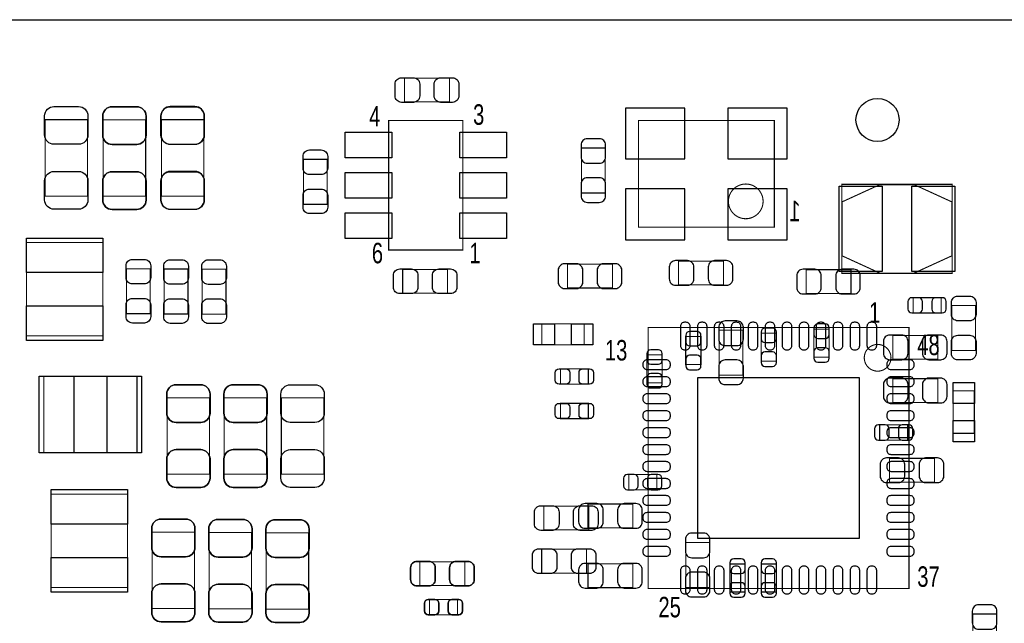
# Model space of a CAD drawing. Extents: x 0 to 2662, y -3 to 2035.
# Tile 7 of 8: x 912 to 1826, y 1475 to 2035. Entities that reach past the tile are written whole.
import ezdxf
from ezdxf.enums import TextEntityAlignment as Align

# ---------------------------------------------------------------- set-up
doc = ezdxf.new("R2010")
doc.units = 0
for name, color, linetype in [('BG_OUTLINE', 3, 'CONTINUOUS'), ('PG_ASSEMBLY_BOTTOM', 43, 'CONTINUOUS'), ('PG_ASSEMBLY_TOP', 253, 'CONTINUOUS'), ('PIN_BOTTOM', 211, 'CONTINUOUS'), ('PIN_TOP', 173, 'CONTINUOUS')]:
    doc.layers.add(name, color=color, linetype=linetype)

msp = doc.modelspace()

# ---------------------------------------------------------------- linework, layer by layer
at = {"layer": 'BG_OUTLINE'}
msp.add_lwpolyline([(2661.4, 866.1, 0.414214), (2582.7, 787.4, 0.414214), (2661.4, 708.7), (2661.4, 0), (659.4, 0), (659.4, 137.8, 0.414214), (639.8, 157.5, 0.414214), (620.1, 137.8), (620.1, 0), (0, 0), (0, 708.7, 0.414214), (78.7, 787.4, 0.414214), (0, 866.1), (0, 2035), (2661.4, 2035)], format="xyb", close=True, dxfattribs=at)
at = {"layer": 'PG_ASSEMBLY_BOTTOM', "const_width": 1}
for points in [[(989.11, 1871.17), (1028.49, 1871.17), (1028.49, 1942.03), (989.11, 1942.03), (989.11, 1871.17)], [(1043.11, 1871.37), (1082.49, 1871.37), (1082.49, 1942.23), (1043.11, 1942.23), (1043.11, 1871.37)], [(1612.16, 1941.45), (1486.16, 1941.45), (1486.16, 1842.45), (1612.16, 1842.45), (1612.16, 1941.45)], [(1455.18, 1915.93), (1433.14, 1915.93), (1433.14, 1874.19), (1455.18, 1874.19), (1455.18, 1915.93)], [(1565.03, 1789.04), (1565.03, 1811.08), (1523.29, 1811.08), (1523.29, 1789.04), (1565.03, 1789.04)], [(1420.18, 1808.08), (1420.18, 1786.04), (1461.92, 1786.04), (1461.92, 1808.08), (1420.18, 1808.08)], [(1683.38, 1781.04), (1683.38, 1803.08), (1641.64, 1803.08), (1641.64, 1781.04), (1683.38, 1781.04)], [(1766.99, 1762.91), (1766.99, 1777.09), (1741.01, 1777.09), (1741.01, 1762.91), (1766.99, 1762.91)], [(1583.02, 1746.87), (1560.98, 1746.87), (1560.98, 1705.13), (1583.02, 1705.13), (1583.02, 1746.87)], [(1663.09, 1747.99), (1648.91, 1747.99), (1648.91, 1722.01), (1663.09, 1722.01), (1663.09, 1747.99)], [(1544.09, 1740.99), (1529.91, 1740.99), (1529.91, 1715.01), (1544.09, 1715.01), (1544.09, 1740.99)], [(1614.14, 1744.05), (1599.96, 1744.05), (1599.96, 1718.07), (1614.14, 1718.07), (1614.14, 1744.05)], [(1763.92, 1719.93), (1763.92, 1741.97), (1722.18, 1741.97), (1722.18, 1719.93), (1763.92, 1719.93)], [(1508.09, 1723.99), (1493.91, 1723.99), (1493.91, 1698.01), (1508.09, 1698.01), (1508.09, 1723.99)], [(1763.92, 1679.93), (1763.92, 1701.97), (1722.18, 1701.97), (1722.18, 1679.93), (1763.92, 1679.93)], [(1087.89, 1684.13), (1048.51, 1684.13), (1048.51, 1613.27), (1087.89, 1613.27), (1087.89, 1684.13)], [(1140.89, 1684.13), (1101.51, 1684.13), (1101.51, 1613.27), (1140.89, 1613.27), (1140.89, 1684.13)], [(1735.99, 1644.91), (1735.99, 1659.09), (1710.01, 1659.09), (1710.01, 1644.91), (1735.99, 1644.91)], [(1760.87, 1605.98), (1760.87, 1628.02), (1719.13, 1628.02), (1719.13, 1605.98), (1760.87, 1605.98)], [(1477.01, 1613.09), (1477.01, 1598.91), (1502.99, 1598.91), (1502.99, 1613.09), (1477.01, 1613.09)], [(1480.92, 1563.6), (1480.92, 1585.64), (1439.18, 1585.64), (1439.18, 1563.6), (1480.92, 1563.6)], [(1034.51, 1488.63), (1073.89, 1488.63), (1073.89, 1559.49), (1034.51, 1559.49), (1034.51, 1488.63)], [(1087.51, 1488.33), (1126.89, 1488.33), (1126.89, 1559.19), (1087.51, 1559.19), (1087.51, 1488.33)], [(1140.51, 1488.03), (1179.89, 1488.03), (1179.89, 1558.89), (1140.51, 1558.89), (1140.51, 1488.03)], [(1552.05, 1549.94), (1530.01, 1549.94), (1530.01, 1508.2), (1552.05, 1508.2), (1552.05, 1549.94)], [(1283.13, 1532.02), (1283.13, 1509.98), (1324.87, 1509.98), (1324.87, 1532.02), (1283.13, 1532.02)], [(1480.92, 1508.04), (1480.92, 1530.08), (1439.18, 1530.08), (1439.18, 1508.04), (1480.92, 1508.04)], [(1570.91, 1504.01), (1585.09, 1504.01), (1585.09, 1529.99), (1570.91, 1529.99), (1570.91, 1504.01)], [(1599.91, 1504.01), (1614.09, 1504.01), (1614.09, 1529.99), (1599.91, 1529.99), (1599.91, 1504.01)], [(1292.01, 1497.09), (1292.01, 1482.91), (1317.99, 1482.91), (1317.99, 1497.09), (1292.01, 1497.09)], [(1818.42, 1483.57), (1796.38, 1483.57), (1796.38, 1441.83), (1818.42, 1441.83), (1818.42, 1483.57)]]:
    msp.add_lwpolyline(points, dxfattribs=at)
msp.add_lwpolyline([(1601.76, 1866.45, 1), (1569.56, 1866.45, 1), (1601.76, 1866.45)], format="xyb", dxfattribs=at)
at = {"layer": 'PG_ASSEMBLY_TOP', "const_width": 1}
for points in [[(1310.58, 1980.77), (1310.58, 1958.73), (1268.84, 1958.73), (1268.84, 1980.77), (1310.58, 1980.77)], [(974.49, 1871.37), (935.11, 1871.37), (935.11, 1942.23), (974.49, 1942.23), (974.49, 1871.37)], [(1028.49, 1871.17), (989.11, 1871.17), (989.11, 1942.03), (1028.49, 1942.03), (1028.49, 1871.17)], [(1082.49, 1871.17), (1043.11, 1871.17), (1043.11, 1942.03), (1082.49, 1942.03), (1082.49, 1871.17)], [(1323.06, 1821.31), (1323.06, 1941.39), (1254.16, 1941.39), (1254.16, 1821.31), (1323.06, 1821.31)], [(1175.08, 1905.47), (1197.12, 1905.47), (1197.12, 1863.73), (1175.08, 1863.73), (1175.08, 1905.47)], [(1777.2, 1882.26), (1674.9, 1882.26), (1674.9, 1799.65), (1777.2, 1799.65), (1777.2, 1882.26)], [(1742.05, 1799.95), (1777.05, 1815.95), (1777.05, 1865.95), (1742.05, 1881.95), (1710.05, 1881.95), (1675.05, 1865.95), (1675.05, 1815.95), (1710.05, 1799.95), (1742.05, 1799.95)], [(917.87, 1828.21), (917.87, 1741.59), (988.73, 1741.59), (988.73, 1828.21), (917.87, 1828.21)], [(1010.78, 1803.97), (1032.82, 1803.97), (1032.82, 1762.23), (1010.78, 1762.23), (1010.78, 1803.97)], [(1045.78, 1803.67), (1067.82, 1803.67), (1067.82, 1761.93), (1045.78, 1761.93), (1045.78, 1803.67)], [(1081.08, 1803.57), (1103.12, 1803.57), (1103.12, 1761.83), (1081.08, 1761.83), (1081.08, 1803.57)], [(1267.13, 1781.28), (1267.13, 1803.32), (1308.87, 1803.32), (1308.87, 1781.28), (1267.13, 1781.28)], [(1777.03, 1769.82), (1799.07, 1769.82), (1799.07, 1728.08), (1777.03, 1728.08), (1777.03, 1769.82)], [(1396.36, 1752.9), (1435.74, 1752.9), (1435.74, 1733.22), (1396.36, 1733.22), (1396.36, 1752.9)], [(1495, 1749.41), (1495, 1507.21), (1737.2, 1507.21), (1737.2, 1749.41), (1495, 1749.41)], [(1439.53, 1711.04), (1439.53, 1696.86), (1413.55, 1696.86), (1413.55, 1711.04), (1439.53, 1711.04)], [(1020.51, 1704.13), (933.89, 1704.13), (933.89, 1633.27), (1020.51, 1633.27), (1020.51, 1704.13)], [(1048.51, 1684.13), (1087.89, 1684.13), (1087.89, 1613.27), (1048.51, 1613.27), (1048.51, 1684.13)], [(1101.51, 1684.13), (1140.89, 1684.13), (1140.89, 1613.27), (1101.51, 1613.27), (1101.51, 1684.13)], [(1154.51, 1684.13), (1193.89, 1684.13), (1193.89, 1613.27), (1154.51, 1613.27), (1154.51, 1684.13)], [(1778.21, 1651.26), (1778.21, 1690.64), (1797.89, 1690.64), (1797.89, 1651.26), (1778.21, 1651.26)], [(1439.53, 1679.04), (1439.53, 1664.86), (1413.55, 1664.86), (1413.55, 1679.04), (1439.53, 1679.04)], [(1011.63, 1508.19), (1011.63, 1594.81), (940.77, 1594.81), (940.77, 1508.19), (1011.63, 1508.19)], [(1398.18, 1561.6), (1398.18, 1583.64), (1439.92, 1583.64), (1439.92, 1561.6), (1398.18, 1561.6)], [(1073.89, 1488.63), (1034.51, 1488.63), (1034.51, 1559.49), (1073.89, 1559.49), (1073.89, 1488.63)], [(1126.89, 1488.33), (1087.51, 1488.33), (1087.51, 1559.19), (1126.89, 1559.19), (1126.89, 1488.33)], [(1179.89, 1488.03), (1140.51, 1488.03), (1140.51, 1558.89), (1179.89, 1558.89), (1179.89, 1488.03)], [(1396.18, 1521.6), (1396.18, 1543.64), (1437.92, 1543.64), (1437.92, 1521.6), (1396.18, 1521.6)], [(1283.13, 1509.98), (1283.13, 1532.02), (1324.87, 1532.02), (1324.87, 1509.98), (1283.13, 1509.98)], [(1292.01, 1482.91), (1292.01, 1497.09), (1317.99, 1497.09), (1317.99, 1482.91), (1292.01, 1482.91)]]:
    msp.add_lwpolyline(points, dxfattribs=at)
msp.add_lwpolyline([(1720.5, 1721.31, 1), (1695.7, 1721.31, 1), (1720.5, 1721.31)], format="xyb", dxfattribs=at)
at = {"layer": 'PIN_BOTTOM'}
for points in [[(988.72, 1945.58), (988.72, 1927.86, 0.414414), (997.38, 1919.2), (1020.22, 1919.2, 0.414414), (1028.88, 1927.86), (1028.88, 1945.58, 0.414414), (1020.22, 1954.24), (997.38, 1954.24, 0.414414)], [(1042.72, 1945.78), (1042.72, 1928.06, 0.414414), (1051.38, 1919.4), (1074.22, 1919.4, 0.414414), (1082.88, 1928.06), (1082.88, 1945.78, 0.414414), (1074.22, 1954.44), (1051.38, 1954.44, 0.414414)], [(1432.74, 1918.68), (1432.74, 1907.66, 0.414846), (1438.65, 1901.75), (1449.67, 1901.75, 0.414846), (1455.58, 1907.66), (1455.58, 1918.68, 0.414846), (1449.67, 1924.59), (1438.65, 1924.59, 0.414846)], [(1028.88, 1867.62), (1028.88, 1885.34, 0.414414), (1020.22, 1894), (997.38, 1894, 0.414414), (988.72, 1885.34), (988.72, 1867.62, 0.414414), (997.38, 1858.96), (1020.22, 1858.96, 0.414414)], [(1082.88, 1867.82), (1082.88, 1885.54, 0.414414), (1074.22, 1894.2), (1051.38, 1894.2, 0.414414), (1042.72, 1885.54), (1042.72, 1867.82, 0.414414), (1051.38, 1859.16), (1074.22, 1859.16, 0.414414)], [(1455.58, 1871.44), (1455.58, 1882.46, 0.414846), (1449.67, 1888.37), (1438.65, 1888.37, 0.414846), (1432.74, 1882.46), (1432.74, 1871.44, 0.414846), (1438.65, 1865.53), (1449.67, 1865.53, 0.414846)], [(1520.54, 1788.64), (1531.56, 1788.64, 0.414846), (1537.47, 1794.55), (1537.47, 1805.57, 0.414846), (1531.56, 1811.48), (1520.54, 1811.48, 0.414846), (1514.63, 1805.57), (1514.63, 1794.55, 0.414846)], [(1567.78, 1811.48), (1556.76, 1811.48, 0.414846), (1550.85, 1805.57), (1550.85, 1794.55, 0.414846), (1556.76, 1788.64), (1567.78, 1788.64, 0.414846), (1573.69, 1794.55), (1573.69, 1805.57, 0.414846)], [(1417.43, 1785.64), (1428.45, 1785.64, 0.414846), (1434.36, 1791.55), (1434.36, 1802.57, 0.414846), (1428.45, 1808.48), (1417.43, 1808.48, 0.414846), (1411.52, 1802.57), (1411.52, 1791.55, 0.414846)], [(1464.67, 1808.48), (1453.65, 1808.48, 0.414846), (1447.74, 1802.57), (1447.74, 1791.55, 0.414846), (1453.65, 1785.64), (1464.67, 1785.64, 0.414846), (1470.58, 1791.55), (1470.58, 1802.57, 0.414846)], [(1638.89, 1780.64), (1649.91, 1780.64, 0.414846), (1655.82, 1786.55), (1655.82, 1797.57, 0.414846), (1649.91, 1803.48), (1638.89, 1803.48, 0.414846), (1632.98, 1797.57), (1632.98, 1786.55, 0.414846)], [(1686.13, 1803.48), (1675.11, 1803.48, 0.414846), (1669.2, 1797.57), (1669.2, 1786.55, 0.414846), (1675.11, 1780.64), (1686.13, 1780.64, 0.414846), (1692.04, 1786.55), (1692.04, 1797.57, 0.414846)], [(1739.83, 1762.91), (1746.13, 1762.91, 0.413587), (1749.67, 1766.46), (1749.67, 1773.54, 0.413587), (1746.13, 1777.09), (1739.83, 1777.09, 0.413587), (1736.29, 1773.54), (1736.29, 1766.46, 0.413587)], [(1768.17, 1777.09), (1761.87, 1777.09, 0.413587), (1758.33, 1773.54), (1758.33, 1766.46, 0.413587), (1761.87, 1762.91), (1768.17, 1762.91, 0.413587), (1771.71, 1766.46), (1771.71, 1773.54, 0.413587)], [(1560.58, 1749.62), (1560.58, 1738.6, 0.414846), (1566.49, 1732.69), (1577.51, 1732.69, 0.414846), (1583.42, 1738.6), (1583.42, 1749.62, 0.414846), (1577.51, 1755.53), (1566.49, 1755.53, 0.414846)], [(1599.96, 1745.23), (1599.96, 1738.93, 0.413587), (1603.51, 1735.39), (1610.59, 1735.39, 0.413587), (1614.14, 1738.93), (1614.14, 1745.23, 0.413587), (1610.59, 1748.77), (1603.51, 1748.77, 0.413587)], [(1648.91, 1749.17), (1648.91, 1742.87, 0.413587), (1652.46, 1739.33), (1659.54, 1739.33, 0.413587), (1663.09, 1742.87), (1663.09, 1749.17, 0.413587), (1659.54, 1752.71), (1652.46, 1752.71, 0.413587)], [(1529.91, 1742.17), (1529.91, 1735.87, 0.413587), (1533.46, 1732.33), (1540.54, 1732.33, 0.413587), (1544.09, 1735.87), (1544.09, 1742.17, 0.413587), (1540.54, 1745.71), (1533.46, 1745.71, 0.413587)], [(1719.43, 1719.53), (1730.45, 1719.53, 0.414846), (1736.36, 1725.44), (1736.36, 1736.46, 0.414846), (1730.45, 1742.37), (1719.43, 1742.37, 0.414846), (1713.52, 1736.46), (1713.52, 1725.44, 0.414846)], [(1766.67, 1742.37), (1755.65, 1742.37, 0.414846), (1749.74, 1736.46), (1749.74, 1725.44, 0.414846), (1755.65, 1719.53), (1766.67, 1719.53, 0.414846), (1772.58, 1725.44), (1772.58, 1736.46, 0.414846)], [(1493.91, 1725.17), (1493.91, 1718.87, 0.413587), (1497.46, 1715.33), (1504.54, 1715.33, 0.413587), (1508.09, 1718.87), (1508.09, 1725.17, 0.413587), (1504.54, 1728.71), (1497.46, 1728.71, 0.413587)], [(1663.09, 1720.83), (1663.09, 1727.13, 0.413587), (1659.54, 1730.67), (1652.46, 1730.67, 0.413587), (1648.91, 1727.13), (1648.91, 1720.83, 0.413587), (1652.46, 1717.29), (1659.54, 1717.29, 0.413587)], [(1544.09, 1713.83), (1544.09, 1720.13, 0.413587), (1540.54, 1723.67), (1533.46, 1723.67, 0.413587), (1529.91, 1720.13), (1529.91, 1713.83, 0.413587), (1533.46, 1710.29), (1540.54, 1710.29, 0.413587)], [(1583.42, 1702.38), (1583.42, 1713.4, 0.414846), (1577.51, 1719.31), (1566.49, 1719.31, 0.414846), (1560.58, 1713.4), (1560.58, 1702.38, 0.414846), (1566.49, 1696.47), (1577.51, 1696.47, 0.414846)], [(1614.14, 1716.89), (1614.14, 1723.19, 0.413587), (1610.59, 1726.73), (1603.51, 1726.73, 0.413587), (1599.96, 1723.19), (1599.96, 1716.89, 0.413587), (1603.51, 1713.35), (1610.59, 1713.35, 0.413587)], [(1508.09, 1696.83), (1508.09, 1703.13, 0.413587), (1504.54, 1706.67), (1497.46, 1706.67, 0.413587), (1493.91, 1703.13), (1493.91, 1696.83, 0.413587), (1497.46, 1693.29), (1504.54, 1693.29, 0.413587)], [(1719.43, 1679.53), (1730.45, 1679.53, 0.414846), (1736.36, 1685.44), (1736.36, 1696.46, 0.414846), (1730.45, 1702.37), (1719.43, 1702.37, 0.414846), (1713.52, 1696.46), (1713.52, 1685.44, 0.414846)], [(1766.67, 1702.37), (1755.65, 1702.37, 0.414846), (1749.74, 1696.46), (1749.74, 1685.44, 0.414846), (1755.65, 1679.53), (1766.67, 1679.53, 0.414846), (1772.58, 1685.44), (1772.58, 1696.46, 0.414846)], [(1048.12, 1687.68), (1048.12, 1669.96, 0.414414), (1056.78, 1661.3), (1079.62, 1661.3, 0.414414), (1088.28, 1669.96), (1088.28, 1687.68, 0.414414), (1079.62, 1696.34), (1056.78, 1696.34, 0.414414)], [(1101.12, 1687.68), (1101.12, 1669.96, 0.414414), (1109.78, 1661.3), (1132.62, 1661.3, 0.414414), (1141.28, 1669.96), (1141.28, 1687.68, 0.414414), (1132.62, 1696.34), (1109.78, 1696.34, 0.414414)], [(1708.83, 1644.91), (1715.13, 1644.91, 0.413587), (1718.67, 1648.46), (1718.67, 1655.54, 0.413587), (1715.13, 1659.09), (1708.83, 1659.09, 0.413587), (1705.29, 1655.54), (1705.29, 1648.46, 0.413587)], [(1737.17, 1659.09), (1730.87, 1659.09, 0.413587), (1727.33, 1655.54), (1727.33, 1648.46, 0.413587), (1730.87, 1644.91), (1737.17, 1644.91, 0.413587), (1740.71, 1648.46), (1740.71, 1655.54, 0.413587)], [(1088.28, 1609.72), (1088.28, 1627.44, 0.414414), (1079.62, 1636.1), (1056.78, 1636.1, 0.414414), (1048.12, 1627.44), (1048.12, 1609.72, 0.414414), (1056.78, 1601.06), (1079.62, 1601.06, 0.414414)], [(1141.28, 1609.72), (1141.28, 1627.44, 0.414414), (1132.62, 1636.1), (1109.78, 1636.1, 0.414414), (1101.12, 1627.44), (1101.12, 1609.72, 0.414414), (1109.78, 1601.06), (1132.62, 1601.06, 0.414414)], [(1716.38, 1605.58), (1727.4, 1605.58, 0.414846), (1733.31, 1611.49), (1733.31, 1622.51, 0.414846), (1727.4, 1628.42), (1716.38, 1628.42, 0.414846), (1710.47, 1622.51), (1710.47, 1611.49, 0.414846)], [(1763.62, 1628.42), (1752.6, 1628.42, 0.414846), (1746.69, 1622.51), (1746.69, 1611.49, 0.414846), (1752.6, 1605.58), (1763.62, 1605.58, 0.414846), (1769.53, 1611.49), (1769.53, 1622.51, 0.414846)], [(1475.83, 1598.91), (1482.13, 1598.91, 0.413587), (1485.67, 1602.46), (1485.67, 1609.54, 0.413587), (1482.13, 1613.09), (1475.83, 1613.09, 0.413587), (1472.29, 1609.54), (1472.29, 1602.46, 0.413587)], [(1504.17, 1613.09), (1497.87, 1613.09, 0.413587), (1494.33, 1609.54), (1494.33, 1602.46, 0.413587), (1497.87, 1598.91), (1504.17, 1598.91, 0.413587), (1507.71, 1602.46), (1507.71, 1609.54, 0.413587)], [(1436.43, 1563.2), (1447.45, 1563.2, 0.414846), (1453.36, 1569.11), (1453.36, 1580.13, 0.414846), (1447.45, 1586.04), (1436.43, 1586.04, 0.414846), (1430.52, 1580.13), (1430.52, 1569.11, 0.414846)], [(1483.67, 1586.04), (1472.65, 1586.04, 0.414846), (1466.74, 1580.13), (1466.74, 1569.11, 0.414846), (1472.65, 1563.2), (1483.67, 1563.2, 0.414846), (1489.58, 1569.11), (1489.58, 1580.13, 0.414846)], [(1034.12, 1563.04), (1034.12, 1545.32, 0.414414), (1042.78, 1536.66), (1065.62, 1536.66, 0.414414), (1074.28, 1545.32), (1074.28, 1563.04, 0.414414), (1065.62, 1571.7), (1042.78, 1571.7, 0.414414)], [(1087.12, 1562.74), (1087.12, 1545.02, 0.414414), (1095.78, 1536.36), (1118.62, 1536.36, 0.414414), (1127.28, 1545.02), (1127.28, 1562.74, 0.414414), (1118.62, 1571.4), (1095.78, 1571.4, 0.414414)], [(1140.12, 1562.44), (1140.12, 1544.72, 0.414414), (1148.78, 1536.06), (1171.62, 1536.06, 0.414414), (1180.28, 1544.72), (1180.28, 1562.44, 0.414414), (1171.62, 1571.1), (1148.78, 1571.1, 0.414414)], [(1529.61, 1552.69), (1529.61, 1541.67, 0.414846), (1535.52, 1535.76), (1546.54, 1535.76, 0.414846), (1552.45, 1541.67), (1552.45, 1552.69, 0.414846), (1546.54, 1558.6), (1535.52, 1558.6, 0.414846)], [(1280.38, 1509.58), (1291.4, 1509.58, 0.414846), (1297.31, 1515.49), (1297.31, 1526.51, 0.414846), (1291.4, 1532.42), (1280.38, 1532.42, 0.414846), (1274.47, 1526.51), (1274.47, 1515.49, 0.414846)], [(1327.62, 1532.42), (1316.6, 1532.42, 0.414846), (1310.69, 1526.51), (1310.69, 1515.49, 0.414846), (1316.6, 1509.58), (1327.62, 1509.58, 0.414846), (1333.53, 1515.49), (1333.53, 1526.51, 0.414846)], [(1436.43, 1507.64), (1447.45, 1507.64, 0.414846), (1453.36, 1513.55), (1453.36, 1524.57, 0.414846), (1447.45, 1530.48), (1436.43, 1530.48, 0.414846), (1430.52, 1524.57), (1430.52, 1513.55, 0.414846)], [(1483.67, 1530.48), (1472.65, 1530.48, 0.414846), (1466.74, 1524.57), (1466.74, 1513.55, 0.414846), (1472.65, 1507.64), (1483.67, 1507.64, 0.414846), (1489.58, 1513.55), (1489.58, 1524.57, 0.414846)], [(1570.91, 1531.17), (1570.91, 1524.87, 0.413587), (1574.46, 1521.33), (1581.54, 1521.33, 0.413587), (1585.09, 1524.87), (1585.09, 1531.17, 0.413587), (1581.54, 1534.71), (1574.46, 1534.71, 0.413587)], [(1599.91, 1531.17), (1599.91, 1524.87, 0.413587), (1603.46, 1521.33), (1610.54, 1521.33, 0.413587), (1614.09, 1524.87), (1614.09, 1531.17, 0.413587), (1610.54, 1534.71), (1603.46, 1534.71, 0.413587)], [(1552.45, 1505.45), (1552.45, 1516.47, 0.414846), (1546.54, 1522.38), (1535.52, 1522.38, 0.414846), (1529.61, 1516.47), (1529.61, 1505.45, 0.414846), (1535.52, 1499.54), (1546.54, 1499.54, 0.414846)], [(1074.28, 1485.08), (1074.28, 1502.8, 0.414414), (1065.62, 1511.46), (1042.78, 1511.46, 0.414414), (1034.12, 1502.8), (1034.12, 1485.08, 0.414414), (1042.78, 1476.42), (1065.62, 1476.42, 0.414414)], [(1127.28, 1484.78), (1127.28, 1502.5, 0.414414), (1118.62, 1511.16), (1095.78, 1511.16, 0.414414), (1087.12, 1502.5), (1087.12, 1484.78, 0.414414), (1095.78, 1476.12), (1118.62, 1476.12, 0.414414)], [(1180.28, 1484.48), (1180.28, 1502.2, 0.414414), (1171.62, 1510.86), (1148.78, 1510.86, 0.414414), (1140.12, 1502.2), (1140.12, 1484.48, 0.414414), (1148.78, 1475.82), (1171.62, 1475.82, 0.414414)], [(1585.09, 1502.83), (1585.09, 1509.13, 0.413587), (1581.54, 1512.67), (1574.46, 1512.67, 0.413587), (1570.91, 1509.13), (1570.91, 1502.83, 0.413587), (1574.46, 1499.29), (1581.54, 1499.29, 0.413587)], [(1614.09, 1502.83), (1614.09, 1509.13, 0.413587), (1610.54, 1512.67), (1603.46, 1512.67, 0.413587), (1599.91, 1509.13), (1599.91, 1502.83, 0.413587), (1603.46, 1499.29), (1610.54, 1499.29, 0.413587)], [(1290.83, 1482.91), (1297.13, 1482.91, 0.413587), (1300.67, 1486.46), (1300.67, 1493.54, 0.413587), (1297.13, 1497.09), (1290.83, 1497.09, 0.413587), (1287.29, 1493.54), (1287.29, 1486.46, 0.413587)], [(1319.17, 1497.09), (1312.87, 1497.09, 0.413587), (1309.33, 1493.54), (1309.33, 1486.46, 0.413587), (1312.87, 1482.91), (1319.17, 1482.91, 0.413587), (1322.71, 1486.46), (1322.71, 1493.54, 0.413587)], [(1795.98, 1486.32), (1795.98, 1475.3, 0.414846), (1801.89, 1469.39), (1812.91, 1469.39, 0.414846), (1818.82, 1475.3), (1818.82, 1486.32, 0.414846), (1812.91, 1492.23), (1801.89, 1492.23, 0.414846)]]:
    msp.add_lwpolyline(points, format="xyb", close=True, dxfattribs=at)
for points in [[(1529.16, 1905.85), (1529.16, 1953.05), (1474.16, 1953.05), (1474.16, 1905.85)], [(1624.16, 1905.85), (1624.16, 1953.05), (1569.16, 1953.05), (1569.16, 1905.85)], [(1529.16, 1830.85), (1529.16, 1878.05), (1474.16, 1878.05), (1474.16, 1830.85)], [(1624.16, 1830.85), (1624.16, 1878.05), (1569.16, 1878.05), (1569.16, 1830.85)]]:
    msp.add_lwpolyline(points, close=True, dxfattribs=at)
msp.add_circle((1708, 1942), 20, dxfattribs=at)
at = {"layer": 'PIN_TOP'}
for points in [[(1266.09, 1981.17), (1277.11, 1981.17, -0.414846), (1283.02, 1975.26), (1283.02, 1964.24, -0.414846), (1277.11, 1958.33), (1266.09, 1958.33, -0.414846), (1260.18, 1964.24), (1260.18, 1975.26, -0.414846)], [(1313.33, 1958.33), (1302.31, 1958.33, -0.414846), (1296.4, 1964.24), (1296.4, 1975.26, -0.414846), (1302.31, 1981.17), (1313.33, 1981.17, -0.414846), (1319.24, 1975.26), (1319.24, 1964.24, -0.414846)], [(974.88, 1945.78), (974.88, 1928.06, -0.414414), (966.22, 1919.4), (943.38, 1919.4, -0.414414), (934.72, 1928.06), (934.72, 1945.78, -0.414414), (943.38, 1954.44), (966.22, 1954.44, -0.414414)], [(1028.88, 1945.58), (1028.88, 1927.86, -0.414414), (1020.22, 1919.2), (997.38, 1919.2, -0.414414), (988.72, 1927.86), (988.72, 1945.58, -0.414414), (997.38, 1954.24), (1020.22, 1954.24, -0.414414)], [(1082.88, 1945.58), (1082.88, 1927.86, -0.414414), (1074.22, 1919.2), (1051.38, 1919.2, -0.414414), (1042.72, 1927.86), (1042.72, 1945.58, -0.414414), (1051.38, 1954.24), (1074.22, 1954.24, -0.414414)], [(1197.52, 1908.22), (1197.52, 1897.2, -0.414846), (1191.61, 1891.29), (1180.59, 1891.29, -0.414846), (1174.68, 1897.2), (1174.68, 1908.22, -0.414846), (1180.59, 1914.13), (1191.61, 1914.13, -0.414846)], [(934.72, 1867.82), (934.72, 1885.54, -0.414414), (943.38, 1894.2), (966.22, 1894.2, -0.414414), (974.88, 1885.54), (974.88, 1867.82, -0.414414), (966.22, 1859.16), (943.38, 1859.16, -0.414414)], [(988.72, 1867.62), (988.72, 1885.34, -0.414414), (997.38, 1894), (1020.22, 1894, -0.414414), (1028.88, 1885.34), (1028.88, 1867.62, -0.414414), (1020.22, 1858.96), (997.38, 1858.96, -0.414414)], [(1042.72, 1867.62), (1042.72, 1885.34, -0.414414), (1051.38, 1894), (1074.22, 1894, -0.414414), (1082.88, 1885.34), (1082.88, 1867.62, -0.414414), (1074.22, 1858.96), (1051.38, 1858.96, -0.414414)], [(1174.68, 1860.98), (1174.68, 1872, -0.414846), (1180.59, 1877.91), (1191.61, 1877.91, -0.414846), (1197.52, 1872), (1197.52, 1860.98, -0.414846), (1191.61, 1855.07), (1180.59, 1855.07, -0.414846)], [(1033.22, 1806.72), (1033.22, 1795.7, -0.414846), (1027.31, 1789.79), (1016.29, 1789.79, -0.414846), (1010.38, 1795.7), (1010.38, 1806.72, -0.414846), (1016.29, 1812.63), (1027.31, 1812.63, -0.414846)], [(1068.22, 1806.42), (1068.22, 1795.4, -0.414846), (1062.31, 1789.49), (1051.29, 1789.49, -0.414846), (1045.38, 1795.4), (1045.38, 1806.42, -0.414846), (1051.29, 1812.33), (1062.31, 1812.33, -0.414846)], [(1103.52, 1806.32), (1103.52, 1795.3, -0.414846), (1097.61, 1789.39), (1086.59, 1789.39, -0.414846), (1080.68, 1795.3), (1080.68, 1806.32, -0.414846), (1086.59, 1812.23), (1097.61, 1812.23, -0.414846)], [(1264.38, 1803.72), (1275.4, 1803.72, -0.414846), (1281.31, 1797.81), (1281.31, 1786.79, -0.414846), (1275.4, 1780.88), (1264.38, 1780.88, -0.414846), (1258.47, 1786.79), (1258.47, 1797.81, -0.414846)], [(1311.62, 1780.88), (1300.6, 1780.88, -0.414846), (1294.69, 1786.79), (1294.69, 1797.81, -0.414846), (1300.6, 1803.72), (1311.62, 1803.72, -0.414846), (1317.53, 1797.81), (1317.53, 1786.79, -0.414846)], [(1010.38, 1759.48), (1010.38, 1770.5, -0.414846), (1016.29, 1776.41), (1027.31, 1776.41, -0.414846), (1033.22, 1770.5), (1033.22, 1759.48, -0.414846), (1027.31, 1753.57), (1016.29, 1753.57, -0.414846)], [(1045.38, 1759.18), (1045.38, 1770.2, -0.414846), (1051.29, 1776.11), (1062.31, 1776.11, -0.414846), (1068.22, 1770.2), (1068.22, 1759.18, -0.414846), (1062.31, 1753.27), (1051.29, 1753.27, -0.414846)], [(1080.68, 1759.08), (1080.68, 1770.1, -0.414846), (1086.59, 1776.01), (1097.61, 1776.01, -0.414846), (1103.52, 1770.1), (1103.52, 1759.08, -0.414846), (1097.61, 1753.17), (1086.59, 1753.17, -0.414846)], [(1799.47, 1772.57), (1799.47, 1761.55, -0.414846), (1793.56, 1755.64), (1782.54, 1755.64, -0.414846), (1776.63, 1761.55), (1776.63, 1772.57, -0.414846), (1782.54, 1778.48), (1793.56, 1778.48, -0.414846)], [(1528.92, 1728.71), (1530.04, 1728.71, 0.414214), (1533.98, 1732.65), (1533.98, 1750.35, 0.414214), (1530.04, 1754.29), (1528.92, 1754.29, 0.414214), (1524.98, 1750.35), (1524.98, 1732.65, 0.414214)], [(1544.67, 1728.71), (1545.79, 1728.71, 0.414214), (1549.73, 1732.65), (1549.73, 1750.35, 0.414214), (1545.79, 1754.29), (1544.67, 1754.29, 0.414214), (1540.73, 1750.35), (1540.73, 1732.65, 0.414214)], [(1560.42, 1728.71), (1561.54, 1728.71, 0.414214), (1565.48, 1732.65), (1565.48, 1750.35, 0.414214), (1561.54, 1754.29), (1560.42, 1754.29, 0.414214), (1556.48, 1750.35), (1556.48, 1732.65, 0.414214)], [(1576.17, 1728.71), (1577.29, 1728.71, 0.414214), (1581.23, 1732.65), (1581.23, 1750.35, 0.414214), (1577.29, 1754.29), (1576.17, 1754.29, 0.414214), (1572.23, 1750.35), (1572.23, 1732.65, 0.414214)], [(1591.92, 1728.71), (1593.04, 1728.71, 0.414214), (1596.98, 1732.65), (1596.98, 1750.35, 0.414214), (1593.04, 1754.29), (1591.92, 1754.29, 0.414214), (1587.98, 1750.35), (1587.98, 1732.65, 0.414214)], [(1607.67, 1728.71), (1608.79, 1728.71, 0.414214), (1612.73, 1732.65), (1612.73, 1750.35, 0.414214), (1608.79, 1754.29), (1607.67, 1754.29, 0.414214), (1603.73, 1750.35), (1603.73, 1732.65, 0.414214)], [(1623.41, 1728.71), (1624.53, 1728.71, 0.414214), (1628.47, 1732.65), (1628.47, 1750.35, 0.414214), (1624.53, 1754.29), (1623.41, 1754.29, 0.414214), (1619.47, 1750.35), (1619.47, 1732.65, 0.414214)], [(1639.16, 1728.71), (1640.28, 1728.71, 0.414214), (1644.22, 1732.65), (1644.22, 1750.35, 0.414214), (1640.28, 1754.29), (1639.16, 1754.29, 0.414214), (1635.22, 1750.35), (1635.22, 1732.65, 0.414214)], [(1654.91, 1728.71), (1656.03, 1728.71, 0.414214), (1659.97, 1732.65), (1659.97, 1750.35, 0.414214), (1656.03, 1754.29), (1654.91, 1754.29, 0.414214), (1650.97, 1750.35), (1650.97, 1732.65, 0.414214)], [(1670.66, 1728.71), (1671.78, 1728.71, 0.414214), (1675.72, 1732.65), (1675.72, 1750.35, 0.414214), (1671.78, 1754.29), (1670.66, 1754.29, 0.414214), (1666.72, 1750.35), (1666.72, 1732.65, 0.414214)], [(1686.41, 1728.71), (1687.53, 1728.71, 0.414214), (1691.47, 1732.65), (1691.47, 1750.35, 0.414214), (1687.53, 1754.29), (1686.41, 1754.29, 0.414214), (1682.47, 1750.35), (1682.47, 1732.65, 0.414214)], [(1702.16, 1728.71), (1703.28, 1728.71, 0.414214), (1707.22, 1732.65), (1707.22, 1750.35, 0.414214), (1703.28, 1754.29), (1702.16, 1754.29, 0.414214), (1698.22, 1750.35), (1698.22, 1732.65, 0.414214)], [(1776.63, 1725.33), (1776.63, 1736.35, -0.414846), (1782.54, 1742.26), (1793.56, 1742.26, -0.414846), (1799.47, 1736.35), (1799.47, 1725.33, -0.414846), (1793.56, 1719.42), (1782.54, 1719.42, -0.414846)], [(1515.7, 1714.37), (1515.7, 1715.49, 0.414214), (1511.76, 1719.43), (1494.06, 1719.43, 0.414214), (1490.12, 1715.49), (1490.12, 1714.37, 0.414214), (1494.06, 1710.43), (1511.76, 1710.43, 0.414214)], [(1716.5, 1715.49), (1716.5, 1714.37, 0.414214), (1720.44, 1710.43), (1738.14, 1710.43, 0.414214), (1742.08, 1714.37), (1742.08, 1715.49, 0.414214), (1738.14, 1719.43), (1720.44, 1719.43, 0.414214)], [(1412.37, 1711.04), (1418.67, 1711.04, -0.413587), (1422.21, 1707.49), (1422.21, 1700.41, -0.413587), (1418.67, 1696.86), (1412.37, 1696.86, -0.413587), (1408.83, 1700.41), (1408.83, 1707.49, -0.413587)], [(1440.71, 1696.86), (1434.41, 1696.86, -0.413587), (1430.87, 1700.41), (1430.87, 1707.49, -0.413587), (1434.41, 1711.04), (1440.71, 1711.04, -0.413587), (1444.25, 1707.49), (1444.25, 1700.41, -0.413587)], [(1515.7, 1698.62), (1515.7, 1699.74, 0.414214), (1511.76, 1703.68), (1494.06, 1703.68, 0.414214), (1490.12, 1699.74), (1490.12, 1698.62, 0.414214), (1494.06, 1694.68), (1511.76, 1694.68, 0.414214)], [(1716.5, 1699.74), (1716.5, 1698.62, 0.414214), (1720.44, 1694.68), (1738.14, 1694.68, 0.414214), (1742.08, 1698.62), (1742.08, 1699.74, 0.414214), (1738.14, 1703.68), (1720.44, 1703.68, 0.414214)], [(1088.28, 1687.68), (1088.28, 1669.96, -0.414414), (1079.62, 1661.3), (1056.78, 1661.3, -0.414414), (1048.12, 1669.96), (1048.12, 1687.68, -0.414414), (1056.78, 1696.34), (1079.62, 1696.34, -0.414414)], [(1141.28, 1687.68), (1141.28, 1669.96, -0.414414), (1132.62, 1661.3), (1109.78, 1661.3, -0.414414), (1101.12, 1669.96), (1101.12, 1687.68, -0.414414), (1109.78, 1696.34), (1132.62, 1696.34, -0.414414)], [(1194.28, 1687.68), (1194.28, 1669.96, -0.414414), (1185.62, 1661.3), (1162.78, 1661.3, -0.414414), (1154.12, 1669.96), (1154.12, 1687.68, -0.414414), (1162.78, 1696.34), (1185.62, 1696.34, -0.414414)], [(1515.7, 1682.87), (1515.7, 1683.99, 0.414214), (1511.76, 1687.93), (1494.06, 1687.93, 0.414214), (1490.12, 1683.99), (1490.12, 1682.87, 0.414214), (1494.06, 1678.93), (1511.76, 1678.93, 0.414214)], [(1716.5, 1683.99), (1716.5, 1682.87, 0.414214), (1720.44, 1678.93), (1738.14, 1678.93, 0.414214), (1742.08, 1682.87), (1742.08, 1683.99, 0.414214), (1738.14, 1687.93), (1720.44, 1687.93, 0.414214)], [(1412.37, 1679.04), (1418.67, 1679.04, -0.413587), (1422.21, 1675.49), (1422.21, 1668.41, -0.413587), (1418.67, 1664.86), (1412.37, 1664.86, -0.413587), (1408.83, 1668.41), (1408.83, 1675.49, -0.413587)], [(1440.71, 1664.86), (1434.41, 1664.86, -0.413587), (1430.87, 1668.41), (1430.87, 1675.49, -0.413587), (1434.41, 1679.04), (1440.71, 1679.04, -0.413587), (1444.25, 1675.49), (1444.25, 1668.41, -0.413587)], [(1515.7, 1667.12), (1515.7, 1668.24, 0.414214), (1511.76, 1672.18), (1494.06, 1672.18, 0.414214), (1490.12, 1668.24), (1490.12, 1667.12, 0.414214), (1494.06, 1663.18), (1511.76, 1663.18, 0.414214)], [(1716.5, 1668.24), (1716.5, 1667.12, 0.414214), (1720.44, 1663.18), (1738.14, 1663.18, 0.414214), (1742.08, 1667.12), (1742.08, 1668.24, 0.414214), (1738.14, 1672.18), (1720.44, 1672.18, 0.414214)], [(1515.7, 1651.37), (1515.7, 1652.49, 0.414214), (1511.76, 1656.43), (1494.06, 1656.43, 0.414214), (1490.12, 1652.49), (1490.12, 1651.37, 0.414214), (1494.06, 1647.43), (1511.76, 1647.43, 0.414214)], [(1716.5, 1652.49), (1716.5, 1651.37, 0.414214), (1720.44, 1647.43), (1738.14, 1647.43, 0.414214), (1742.08, 1651.37), (1742.08, 1652.49, 0.414214), (1738.14, 1656.43), (1720.44, 1656.43, 0.414214)], [(1515.7, 1635.62), (1515.7, 1636.74, 0.414214), (1511.76, 1640.68), (1494.06, 1640.68, 0.414214), (1490.12, 1636.74), (1490.12, 1635.62, 0.414214), (1494.06, 1631.68), (1511.76, 1631.68, 0.414214)], [(1716.5, 1636.74), (1716.5, 1635.62, 0.414214), (1720.44, 1631.68), (1738.14, 1631.68, 0.414214), (1742.08, 1635.62), (1742.08, 1636.74, 0.414214), (1738.14, 1640.68), (1720.44, 1640.68, 0.414214)], [(1048.12, 1609.72), (1048.12, 1627.44, -0.414414), (1056.78, 1636.1), (1079.62, 1636.1, -0.414414), (1088.28, 1627.44), (1088.28, 1609.72, -0.414414), (1079.62, 1601.06), (1056.78, 1601.06, -0.414414)], [(1101.12, 1609.72), (1101.12, 1627.44, -0.414414), (1109.78, 1636.1), (1132.62, 1636.1, -0.414414), (1141.28, 1627.44), (1141.28, 1609.72, -0.414414), (1132.62, 1601.06), (1109.78, 1601.06, -0.414414)], [(1154.12, 1609.72), (1154.12, 1627.44, -0.414414), (1162.78, 1636.1), (1185.62, 1636.1, -0.414414), (1194.28, 1627.44), (1194.28, 1609.72, -0.414414), (1185.62, 1601.06), (1162.78, 1601.06, -0.414414)], [(1515.7, 1619.88), (1515.7, 1621, 0.414214), (1511.76, 1624.94), (1494.06, 1624.94, 0.414214), (1490.12, 1621), (1490.12, 1619.88, 0.414214), (1494.06, 1615.94), (1511.76, 1615.94, 0.414214)], [(1716.5, 1621), (1716.5, 1619.88, 0.414214), (1720.44, 1615.94), (1738.14, 1615.94, 0.414214), (1742.08, 1619.88), (1742.08, 1621, 0.414214), (1738.14, 1624.94), (1720.44, 1624.94, 0.414214)], [(1515.7, 1604.13), (1515.7, 1605.25, 0.414214), (1511.76, 1609.19), (1494.06, 1609.19, 0.414214), (1490.12, 1605.25), (1490.12, 1604.13, 0.414214), (1494.06, 1600.19), (1511.76, 1600.19, 0.414214)], [(1716.5, 1605.25), (1716.5, 1604.13, 0.414214), (1720.44, 1600.19), (1738.14, 1600.19, 0.414214), (1742.08, 1604.13), (1742.08, 1605.25, 0.414214), (1738.14, 1609.19), (1720.44, 1609.19, 0.414214)], [(1515.7, 1588.38), (1515.7, 1589.5, 0.414214), (1511.76, 1593.44), (1494.06, 1593.44, 0.414214), (1490.12, 1589.5), (1490.12, 1588.38, 0.414214), (1494.06, 1584.44), (1511.76, 1584.44, 0.414214)], [(1716.5, 1589.5), (1716.5, 1588.38, 0.414214), (1720.44, 1584.44), (1738.14, 1584.44, 0.414214), (1742.08, 1588.38), (1742.08, 1589.5, 0.414214), (1738.14, 1593.44), (1720.44, 1593.44, 0.414214)], [(1395.43, 1584.04), (1406.45, 1584.04, -0.414846), (1412.36, 1578.13), (1412.36, 1567.11, -0.414846), (1406.45, 1561.2), (1395.43, 1561.2, -0.414846), (1389.52, 1567.11), (1389.52, 1578.13, -0.414846)], [(1442.67, 1561.2), (1431.65, 1561.2, -0.414846), (1425.74, 1567.11), (1425.74, 1578.13, -0.414846), (1431.65, 1584.04), (1442.67, 1584.04, -0.414846), (1448.58, 1578.13), (1448.58, 1567.11, -0.414846)], [(1515.7, 1572.63), (1515.7, 1573.75, 0.414214), (1511.76, 1577.69), (1494.06, 1577.69, 0.414214), (1490.12, 1573.75), (1490.12, 1572.63, 0.414214), (1494.06, 1568.69), (1511.76, 1568.69, 0.414214)], [(1716.5, 1573.75), (1716.5, 1572.63, 0.414214), (1720.44, 1568.69), (1738.14, 1568.69, 0.414214), (1742.08, 1572.63), (1742.08, 1573.75, 0.414214), (1738.14, 1577.69), (1720.44, 1577.69, 0.414214)], [(1074.28, 1563.04), (1074.28, 1545.32, -0.414414), (1065.62, 1536.66), (1042.78, 1536.66, -0.414414), (1034.12, 1545.32), (1034.12, 1563.04, -0.414414), (1042.78, 1571.7), (1065.62, 1571.7, -0.414414)], [(1127.28, 1562.74), (1127.28, 1545.02, -0.414414), (1118.62, 1536.36), (1095.78, 1536.36, -0.414414), (1087.12, 1545.02), (1087.12, 1562.74, -0.414414), (1095.78, 1571.4), (1118.62, 1571.4, -0.414414)], [(1180.28, 1562.44), (1180.28, 1544.72, -0.414414), (1171.62, 1536.06), (1148.78, 1536.06, -0.414414), (1140.12, 1544.72), (1140.12, 1562.44, -0.414414), (1148.78, 1571.1), (1171.62, 1571.1, -0.414414)], [(1515.7, 1556.88), (1515.7, 1558, 0.414214), (1511.76, 1561.94), (1494.06, 1561.94, 0.414214), (1490.12, 1558), (1490.12, 1556.88, 0.414214), (1494.06, 1552.94), (1511.76, 1552.94, 0.414214)], [(1716.5, 1558), (1716.5, 1556.88, 0.414214), (1720.44, 1552.94), (1738.14, 1552.94, 0.414214), (1742.08, 1556.88), (1742.08, 1558, 0.414214), (1738.14, 1561.94), (1720.44, 1561.94, 0.414214)], [(1515.7, 1541.13), (1515.7, 1542.25, 0.414214), (1511.76, 1546.19), (1494.06, 1546.19, 0.414214), (1490.12, 1542.25), (1490.12, 1541.13, 0.414214), (1494.06, 1537.19), (1511.76, 1537.19, 0.414214)], [(1716.5, 1542.25), (1716.5, 1541.13, 0.414214), (1720.44, 1537.19), (1738.14, 1537.19, 0.414214), (1742.08, 1541.13), (1742.08, 1542.25, 0.414214), (1738.14, 1546.19), (1720.44, 1546.19, 0.414214)], [(1393.43, 1544.04), (1404.45, 1544.04, -0.414846), (1410.36, 1538.13), (1410.36, 1527.11, -0.414846), (1404.45, 1521.2), (1393.43, 1521.2, -0.414846), (1387.52, 1527.11), (1387.52, 1538.13, -0.414846)], [(1440.67, 1521.2), (1429.65, 1521.2, -0.414846), (1423.74, 1527.11), (1423.74, 1538.13, -0.414846), (1429.65, 1544.04), (1440.67, 1544.04, -0.414846), (1446.58, 1538.13), (1446.58, 1527.11, -0.414846)], [(1280.38, 1532.42), (1291.4, 1532.42, -0.414846), (1297.31, 1526.51), (1297.31, 1515.49, -0.414846), (1291.4, 1509.58), (1280.38, 1509.58, -0.414846), (1274.47, 1515.49), (1274.47, 1526.51, -0.414846)], [(1327.62, 1509.58), (1316.6, 1509.58, -0.414846), (1310.69, 1515.49), (1310.69, 1526.51, -0.414846), (1316.6, 1532.42), (1327.62, 1532.42, -0.414846), (1333.53, 1526.51), (1333.53, 1515.49, -0.414846)], [(1530.04, 1527.91), (1528.92, 1527.91, 0.414214), (1524.98, 1523.97), (1524.98, 1506.27, 0.414214), (1528.92, 1502.33), (1530.04, 1502.33, 0.414214), (1533.98, 1506.27), (1533.98, 1523.97, 0.414214)], [(1545.79, 1527.91), (1544.67, 1527.91, 0.414214), (1540.73, 1523.97), (1540.73, 1506.27, 0.414214), (1544.67, 1502.33), (1545.79, 1502.33, 0.414214), (1549.73, 1506.27), (1549.73, 1523.97, 0.414214)], [(1561.54, 1527.91), (1560.42, 1527.91, 0.414214), (1556.48, 1523.97), (1556.48, 1506.27, 0.414214), (1560.42, 1502.33), (1561.54, 1502.33, 0.414214), (1565.48, 1506.27), (1565.48, 1523.97, 0.414214)], [(1577.29, 1527.91), (1576.17, 1527.91, 0.414214), (1572.23, 1523.97), (1572.23, 1506.27, 0.414214), (1576.17, 1502.33), (1577.29, 1502.33, 0.414214), (1581.23, 1506.27), (1581.23, 1523.97, 0.414214)], [(1593.04, 1527.91), (1591.92, 1527.91, 0.414214), (1587.98, 1523.97), (1587.98, 1506.27, 0.414214), (1591.92, 1502.33), (1593.04, 1502.33, 0.414214), (1596.98, 1506.27), (1596.98, 1523.97, 0.414214)], [(1608.79, 1527.91), (1607.67, 1527.91, 0.414214), (1603.73, 1523.97), (1603.73, 1506.27, 0.414214), (1607.67, 1502.33), (1608.79, 1502.33, 0.414214), (1612.73, 1506.27), (1612.73, 1523.97, 0.414214)], [(1624.53, 1527.91), (1623.41, 1527.91, 0.414214), (1619.47, 1523.97), (1619.47, 1506.27, 0.414214), (1623.41, 1502.33), (1624.53, 1502.33, 0.414214), (1628.47, 1506.27), (1628.47, 1523.97, 0.414214)], [(1640.28, 1527.91), (1639.16, 1527.91, 0.414214), (1635.22, 1523.97), (1635.22, 1506.27, 0.414214), (1639.16, 1502.33), (1640.28, 1502.33, 0.414214), (1644.22, 1506.27), (1644.22, 1523.97, 0.414214)], [(1656.03, 1527.91), (1654.91, 1527.91, 0.414214), (1650.97, 1523.97), (1650.97, 1506.27, 0.414214), (1654.91, 1502.33), (1656.03, 1502.33, 0.414214), (1659.97, 1506.27), (1659.97, 1523.97, 0.414214)], [(1671.78, 1527.91), (1670.66, 1527.91, 0.414214), (1666.72, 1523.97), (1666.72, 1506.27, 0.414214), (1670.66, 1502.33), (1671.78, 1502.33, 0.414214), (1675.72, 1506.27), (1675.72, 1523.97, 0.414214)], [(1687.53, 1527.91), (1686.41, 1527.91, 0.414214), (1682.47, 1523.97), (1682.47, 1506.27, 0.414214), (1686.41, 1502.33), (1687.53, 1502.33, 0.414214), (1691.47, 1506.27), (1691.47, 1523.97, 0.414214)], [(1703.28, 1527.91), (1702.16, 1527.91, 0.414214), (1698.22, 1523.97), (1698.22, 1506.27, 0.414214), (1702.16, 1502.33), (1703.28, 1502.33, 0.414214), (1707.22, 1506.27), (1707.22, 1523.97, 0.414214)], [(1034.12, 1485.08), (1034.12, 1502.8, -0.414414), (1042.78, 1511.46), (1065.62, 1511.46, -0.414414), (1074.28, 1502.8), (1074.28, 1485.08, -0.414414), (1065.62, 1476.42), (1042.78, 1476.42, -0.414414)], [(1087.12, 1484.78), (1087.12, 1502.5, -0.414414), (1095.78, 1511.16), (1118.62, 1511.16, -0.414414), (1127.28, 1502.5), (1127.28, 1484.78, -0.414414), (1118.62, 1476.12), (1095.78, 1476.12, -0.414414)], [(1140.12, 1484.48), (1140.12, 1502.2, -0.414414), (1148.78, 1510.86), (1171.62, 1510.86, -0.414414), (1180.28, 1502.2), (1180.28, 1484.48, -0.414414), (1171.62, 1475.82), (1148.78, 1475.82, -0.414414)], [(1290.83, 1497.09), (1297.13, 1497.09, -0.413587), (1300.67, 1493.54), (1300.67, 1486.46, -0.413587), (1297.13, 1482.91), (1290.83, 1482.91, -0.413587), (1287.29, 1486.46), (1287.29, 1493.54, -0.413587)], [(1319.17, 1482.91), (1312.87, 1482.91, -0.413587), (1309.33, 1486.46), (1309.33, 1493.54, -0.413587), (1312.87, 1497.09), (1319.17, 1497.09, -0.413587), (1322.71, 1493.54), (1322.71, 1486.46, -0.413587)]]:
    msp.add_lwpolyline(points, format="xyb", close=True, dxfattribs=at)
for points in [[(1257.12, 1906.94), (1213.81, 1906.94), (1213.81, 1930.56), (1257.12, 1930.56)], [(1363.41, 1906.94), (1320.11, 1906.94), (1320.11, 1930.56), (1363.41, 1930.56)], [(1257.12, 1869.54), (1213.81, 1869.54), (1213.81, 1893.16), (1257.12, 1893.16)], [(1363.41, 1869.54), (1320.11, 1869.54), (1320.11, 1893.16), (1363.41, 1893.16)], [(1712.3, 1880.45), (1712.3, 1801.45), (1672.3, 1801.45), (1672.3, 1880.45)], [(1779.8, 1880.45), (1779.8, 1801.45), (1739.8, 1801.45), (1739.8, 1880.45)], [(1257.12, 1832.14), (1213.81, 1832.14), (1213.81, 1855.76), (1257.12, 1855.76)], [(1363.41, 1832.14), (1320.11, 1832.14), (1320.11, 1855.76), (1363.41, 1855.76)], [(917.8, 1832.4), (988.8, 1832.4), (988.8, 1800.4), (917.8, 1800.4)], [(917.8, 1769.4), (988.8, 1769.4), (988.8, 1737.4), (917.8, 1737.4)], [(1408.17, 1733.21), (1388.48, 1733.21), (1388.48, 1752.9), (1408.17, 1752.9)], [(1443.62, 1733.21), (1423.92, 1733.21), (1423.92, 1752.9), (1443.62, 1752.9)], [(961.7, 1704.2), (961.7, 1633.2), (929.7, 1633.2), (929.7, 1704.2)], [(1024.7, 1704.2), (1024.7, 1633.2), (992.7, 1633.2), (992.7, 1704.2)], [(1541.3, 1703.12), (1690.9, 1703.12), (1690.9, 1553.51), (1541.3, 1553.51)], [(1797.89, 1698.52), (1797.89, 1678.83), (1778.2, 1678.83), (1778.2, 1698.52)], [(1797.89, 1663.08), (1797.89, 1643.38), (1778.2, 1643.38), (1778.2, 1663.08)], [(1011.7, 1567), (940.7, 1567), (940.7, 1599), (1011.7, 1599)], [(1011.7, 1504), (940.7, 1504), (940.7, 1536), (1011.7, 1536)]]:
    msp.add_lwpolyline(points, close=True, dxfattribs=at)

# ---------------------------------------------------------------- texts
at = {"layer": 'PG_ASSEMBLY_BOTTOM', "text_generation_flag": 2, "width": 0.736842}
msp.add_text('1', height=19, dxfattribs=at).set_placement((1636.5, 1848))
at = {"layer": 'PG_ASSEMBLY_TOP', "width": 0.736842}
for s, p in [('3', (1332.5, 1937.5)), ('4', (1236, 1936)), ('6', (1238.5, 1809)), ('1', (1329, 1809))]:
    msp.add_text(s, height=19, dxfattribs=at).set_placement(p)
for s, p in [('1', (1705.3, 1753.81)), ('13', (1465.3, 1718.81)), ('48', (1755.3, 1723.81)), ('37', (1755.3, 1508.81)), ('25', (1515, 1480.5))]:
    msp.add_text(s, height=19, dxfattribs=at).set_placement(p, align=Align.CENTER)

doc.saveas('drawing.dxf')
